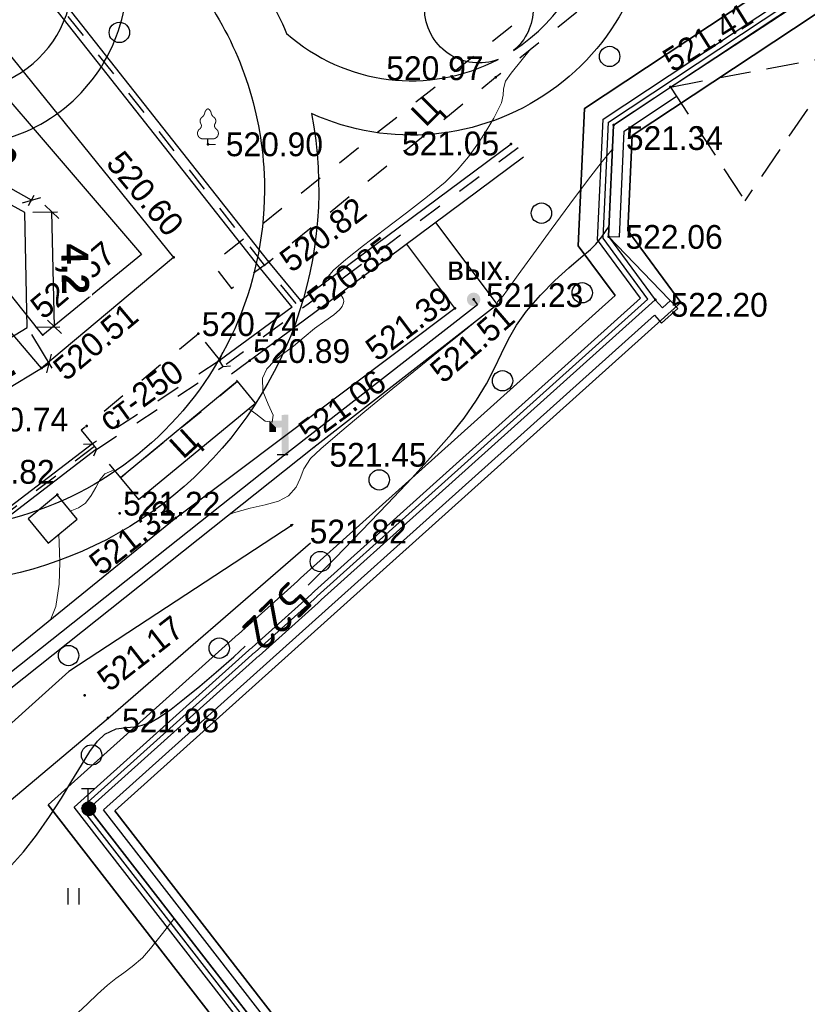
# Model space of a CAD drawing. Header units: millimetres. Extents: x 767170 to 66149698, y -983507 to 2493658.
# Tile 207 of 226: x 2871692 to 2900693, y -657032 to -620788. Entities that reach past the tile are written whole.
import ezdxf

# ---------------------------------------------------------------- set-up
doc = ezdxf.new("R2010")
doc.units = ezdxf.units.MM
for name, pattern in [('Д_ТРОТ_ТРУБА', [3, 1.5, -1.5]), ('ДОРОГИ_СТРОЯЩ', [9, 8, -1]), ('НАВЕС_ОПОРЫ', [3, 2, -1])]:
    doc.linetypes.add(name, pattern=pattern)
for name, color, linetype in [('(004) Точки рельефа', 7, 'Continuous'), ('(004a) Точки рельефа (отк.)', 7, 'Continuous'), ('(007) Здания', 7, 'Continuous'), ('(014) Водопровод', 5, 'ИК_Водопровод -------в--------'), ('(016) Кабель', 1, 'Continuous'), ('(022) Возд. Линии', 7, 'Continuous'), ('(025) Дорога', 7, 'Continuous'), ('(027) Гидрография', 7, 'Continuous'), ('(028) Гидротехн.', 7, 'Continuous'), ('(031) Горизонтали', 42, 'Continuous'), ('(035) Откосы', 7, 'Continuous'), ('(036) Растительность', 7, 'Continuous'), ('(038) Деревья', 7, 'Continuous'), ('(040) Ограда', 7, 'Continuous'), ('C-TOPO-MAJR', 9, 'Continuous'), ('GLUXOY OG', 7, 'Continuous'), ('YQ_DIM', 3, 'Continuous')]:
    doc.layers.add(name, color=color, linetype=linetype)
doc.layers.add('(032) Горизонтали утолщенные', color=32, linetype='Continuous', lineweight=30)
doc.styles.add('BM-431', font='txt')
doc.styles.add('D-431', font='txt')
doc.styles.add('FAYZXON', font='GOTHICB.TTF')
doc.styles.add('S', font='txtwr', dxfattribs={"oblique": 15})
doc.styles.get("Standard").update_dxf_attribs({"font": 'isocpeui.ttf'})
doc.styles.add('СПДС', font='isocpeur.ttf')
doc.linetypes.add('GAZ_VOZDUSH', pattern='A,1,-2,["~",Standard,S=3,R=0,X=-1.5,Y=-1.5],-1,10', length=14)
doc.linetypes.add('ИК_Водопровод -------в--------', pattern='A,9,-0.6,["В",Standard,S=1.2,R=0,X=0,Y=-0.6],-1.2', length=10.8)
doc.linetypes.add('ИК_Э_КАБ_ВН', pattern='A,8,-2,["<<",Standard,S=1,R=0,X=0,Y=-0.5],8,[">>",Standard,S=1,R=0,X=-1,Y=-0.5],-2', length=20)
doc.linetypes.add('ОГРАДА_БЕТ', pattern='A,4,["|",Standard,S=0.8,R=0,X=0,Y=-0.8],4', length=8)
doc.linetypes.add('ОГРАДА_ГЛИН', pattern='A,4,["|",Standard,S=0.8,R=0,X=0,Y=-0.8],0.5,["|",Standard,S=0.8,R=0,X=0,Y=-0.8],3.5', length=8)
doc.linetypes.add('ОГРАДА_ИЗГОР', pattern='A,2.5,["|",Standard,S=0.8,R=30,X=0,Y=-0.8],2.5', length=5)
doc.linetypes.add('ОТКОСЫ_НЕУКР', pattern='A,0.5,["|",Standard,S=1.2,R=0,X=0,Y=-1.2],1,["|",Standard,S=0.5,R=0,X=0,Y=-0.5],0.5', length=2)
doc.linetypes.add('ОТКОСЫ_НЕУКР1', pattern='A,0.5,["|",Standard,S=-1.2,R=0,X=0,Y=1.2],1,["|",Standard,S=-0.5,R=0,X=0,Y=0.5],0.5', length=2)
doc.linetypes.add('ПОДПОРНАЯ СТЕНКА', pattern='A,2,["V",Standard,S=1.2,R=0,X=0,Y=-1.2],0.2,["V",Standard,S=0.8,R=0,X=0,Y=-0.8],0.25,["V",Standard,S=0.3,R=0,X=0,Y=-0.3],0.25', length=2.7)
doc.dimstyles.new('MAGENTA genplan dimension', dxfattribs={"dimtxt": 1000, "dimasz": 500, "dimexe": 200, "dimexo": 300, "dimgap": 100, "dimtad": 1, "dimdec": 1, "dimlfac": 0.001, "dimzin": 1, "dimtxsty": 'FAYZXON', "dimblk": 'OBLIQUE', "dimcen": 0, "dimclrd": 142, "dimclre": 142, "dimclrt": 6, "dimadec": 0, "dimazin": 0, "dimtfac": 1, "dimtdec": 1, "dimtmove": 0, "dimatfit": 3, "dimldrblk": 'OBLIQUE', "dimfxl": 1, "dimlwd": 30, "dimlwe": 30, "dimarcsym": 0})

# ---------------------------------------------------------------- blocks, each defined once
blk = doc.blocks.new('d')
at = {"layer": '(038) Деревья'}
blk.add_ellipse((0, 0), major_axis=(0.265, 0.265), ratio=1, start_param=5.497787, end_param=11.780972, dxfattribs=at)
blk = doc.blocks.new('I04010')
for p, q in [((-0.412273, 0.007146), (-0.412273, 1.207146)), ((0.387727, 1.207146), (0.387727, 0.007146))]:
    blk.add_line(p, q)
blk = doc.blocks.new('karagach-flat-59')
at = {"layer": '(038) Деревья', "const_width": 0.0375}
for points in [[(-0.208, 1.009, 0.181567), (-0.117, 1.159, 0.303004)], [(0, 1.312, 0.246034), (-0.117, 1.159, 0.489079)], [(0, 1.312, -0.246034), (0.117, 1.159, -0.489079)], [(0.208, 1.009, -0.181567), (0.117, 1.159, -0.303004)], [(-0.315, 0.559, 0.383603), (-0.255, 0.753, 0.352912)], [(-0.208, 1.009, 0.430853), (-0.255, 0.753, 0.548276)], [(0.208, 1.009, -0.430853), (0.255, 0.753, -0.548276)], [(0.315, 0.559, -0.383603), (0.255, 0.753, -0.352912)], [(-0.315, 0.559, 0.626949), (-0.218, 0.206, 0.702465)], [(0.315, 0.559, -0.626949), (0.218, 0.206, -0.702465)]]:
    blk.add_lwpolyline(points, format="xyb", dxfattribs=at)
for points in [[(0, 0.206), (-0.218, 0.206)], [(0, 0), (0, 0.206)], [(0, 0.206), (0.218, 0.206)], [(0, 0), (0.281, 0)]]:
    blk.add_lwpolyline(points, dxfattribs=at)
at = {"layer": '(038) Деревья'}
blk.add_lwpolyline([(0, 0), (0, 0.206)], dxfattribs=at)
blk = doc.blocks.new('d-flat-46')
at = {"layer": '(038) Деревья'}
blk.add_ellipse((0, 0), major_axis=(0.265, 0.265), ratio=1, start_param=5.497787, end_param=11.780972, dxfattribs=at)
blk = doc.blocks.new('I03040-flat-4')
at = {"layer": '(028) Гидротехн.'}
blk.add_line((0, 0), (-0.4, -0.003), dxfattribs=at)
for points in [[(0.025, -0.005), (-0.225, -0.007), (0.012, 1.475), (-0.238, 1.473)], [(-0.211, 1.258), (-0.209, 1.008), (-0.691, 1.254), (-0.439, 1.006)], [(-0.691, 1.254), (-0.439, 1.006), (-0.687, 0.839), (-0.437, 0.841)]]:
    blk.add_trace(points, dxfattribs=at)
at = {"color": 4, "style": 'S', "oblique": 15}
blk.add_attdef('Z', (-0.982, -0.064), '', height=1, rotation=0.4984, dxfattribs=at)
blk = doc.blocks.new('*U213')
at = {"color": 7}
for p, q in [((32256.936, 79660.031), (32257.371, 79660.031)), ((32256.941, 79660.041), (32257.366, 79660.041)), ((32256.941, 79660.036), (32257.371, 79660.036)), ((32256.946, 79660.046), (32257.361, 79660.046)), ((32256.951, 79660.056), (32257.356, 79660.056)), ((32256.951, 79660.051), (32257.361, 79660.051)), ((32256.956, 79660.061), (32257.351, 79660.061)), ((32256.961, 79660.066), (32257.346, 79660.066)), ((32256.966, 79660.071), (32257.341, 79660.071)), ((32256.971, 79660.076), (32257.341, 79660.076)), ((32256.976, 79660.081), (32257.336, 79660.081)), ((32256.981, 79660.086), (32257.331, 79660.086)), ((32256.986, 79660.091), (32257.326, 79660.091)), ((32256.991, 79660.096), (32257.316, 79660.096)), ((32256.996, 79660.101), (32257.311, 79660.101)), ((32257.001, 79660.106), (32257.306, 79660.106)), ((32257.011, 79660.111), (32257.301, 79660.111)), ((32257.016, 79660.116), (32257.291, 79660.116)), ((32257.026, 79660.121), (32257.286, 79660.121)), ((32257.031, 79660.126), (32257.276, 79660.126)), ((32257.041, 79660.131), (32257.266, 79660.131)), ((32257.051, 79660.136), (32257.256, 79660.136)), ((32257.066, 79660.141), (32257.246, 79660.141)), ((32257.081, 79660.146), (32257.231, 79660.146)), ((32257.096, 79660.151), (32257.211, 79660.151)), ((32257.126, 79660.156), (32257.181, 79660.156)), ((32256.906, 79659.951), (32257.401, 79659.951)), ((32256.906, 79659.946), (32257.401, 79659.946)), ((32256.906, 79659.941), (32257.401, 79659.941)), ((32256.906, 79659.936), (32257.401, 79659.936)), ((32256.906, 79659.931), (32257.401, 79659.931)), ((32256.906, 79659.926), (32257.401, 79659.926)), ((32256.906, 79659.921), (32257.406, 79659.921)), ((32256.906, 79659.916), (32257.406, 79659.916)), ((32256.906, 79659.911), (32257.406, 79659.911)), ((32256.906, 79659.906), (32257.406, 79659.906)), ((32256.906, 79659.901), (32257.406, 79659.901)), ((32256.906, 79659.896), (32257.406, 79659.896)), ((32256.906, 79659.891), (32257.401, 79659.891)), ((32256.906, 79659.886), (32257.401, 79659.886)), ((32256.906, 79659.881), (32257.401, 79659.881)), ((32256.906, 79659.876), (32257.401, 79659.876)), ((32256.906, 79659.871), (32257.401, 79659.871)), ((32256.906, 79659.866), (32257.401, 79659.866)), ((32256.906, 79659.861), (32257.401, 79659.861)), ((32256.911, 79659.971), (32257.396, 79659.971)), ((32256.911, 79659.966), (32257.396, 79659.966)), ((32256.911, 79659.961), (32257.396, 79659.961)), ((32256.911, 79659.956), (32257.401, 79659.956)), ((32256.911, 79659.856), (32257.401, 79659.856)), ((32256.911, 79659.851), (32257.396, 79659.851)), ((32256.911, 79659.846), (32257.396, 79659.846)), ((32256.911, 79659.841), (32257.396, 79659.841)), ((32256.916, 79659.991), (32257.391, 79659.991)), ((32256.916, 79659.986), (32257.391, 79659.986)), ((32256.916, 79659.981), (32257.391, 79659.981)), ((32256.916, 79659.976), (32257.396, 79659.976)), ((32256.916, 79659.836), (32257.396, 79659.836)), ((32256.916, 79659.831), (32257.391, 79659.831)), ((32256.916, 79659.826), (32257.391, 79659.826)), ((32256.921, 79660.001), (32257.386, 79660.001)), ((32256.921, 79659.996), (32257.386, 79659.996)), ((32256.921, 79659.821), (32257.391, 79659.821)), ((32256.921, 79659.816), (32257.386, 79659.816)), ((32256.921, 79659.811), (32257.386, 79659.811)), ((32256.926, 79660.011), (32257.381, 79660.011)), ((32256.926, 79660.006), (32257.386, 79660.006)), ((32256.926, 79659.806), (32257.381, 79659.806)), ((32256.926, 79659.801), (32257.381, 79659.801)), ((32256.931, 79660.021), (32257.376, 79660.021)), ((32256.931, 79660.016), (32257.381, 79660.016)), ((32256.931, 79659.796), (32257.376, 79659.796)), ((32256.931, 79659.791), (32257.376, 79659.791)), ((32256.936, 79660.026), (32257.376, 79660.026)), ((32256.936, 79659.786), (32257.371, 79659.786)), ((32256.936, 79659.781), (32257.371, 79659.781)), ((32256.941, 79659.776), (32257.366, 79659.776)), ((32256.946, 79659.771), (32257.361, 79659.771)), ((32256.946, 79659.766), (32257.361, 79659.766)), ((32256.951, 79659.761), (32257.356, 79659.761)), ((32256.956, 79659.756), (32257.351, 79659.756)), ((32256.961, 79659.751), (32257.351, 79659.751)), ((32256.961, 79659.746), (32257.346, 79659.746)), ((32256.966, 79659.741), (32257.341, 79659.741)), ((32256.971, 79659.736), (32257.336, 79659.736)), ((32256.976, 79659.731), (32257.331, 79659.731)), ((32256.981, 79659.726), (32257.326, 79659.726)), ((32256.986, 79659.721), (32257.321, 79659.721)), ((32256.991, 79659.716), (32257.316, 79659.716)), ((32257.001, 79659.711), (32257.311, 79659.711)), ((32257.006, 79659.706), (32257.301, 79659.706)), ((32257.011, 79659.701), (32257.296, 79659.701)), ((32257.021, 79659.696), (32257.286, 79659.696)), ((32257.031, 79659.691), (32257.281, 79659.691)), ((32257.036, 79659.686), (32257.271, 79659.686)), ((32257.046, 79659.681), (32257.261, 79659.681)), ((32257.061, 79659.676), (32257.246, 79659.676)), ((32257.071, 79659.671), (32257.236, 79659.671)), ((32257.091, 79659.666), (32257.216, 79659.666)), ((32257.111, 79659.661), (32257.196, 79659.661))]:
    blk.add_line(p, q, dxfattribs=at)
blk = doc.blocks.new('I01070-flat-1-flat-1')
at = {"color": 7}
blk.add_circle((0.025, 0.015), 0.25, dxfattribs=at)
blk.add_blockref('*U213', (-32257.131, -79659.891), dxfattribs=at)
blk = doc.blocks.new('I0195-flat-1-flat-1')
at = {"layer": '(016) Кабель', "color": 7, "linetype": 'ИК_Э_КАБ_ВН'}
for p, q in [((-0.275, 0.74), (0.225, 0.74)), ((-0.025, 0.24), (-0.025, 0.74))]:
    blk.add_line(p, q, dxfattribs=at)
at = {"layer": '(022) Возд. Линии'}
blk.add_blockref('I01070-flat-1-flat-1', (-0.025, -0.01), dxfattribs=at)
blk = doc.blocks.new('361-flat-1-flat-1')
at = {"layer": '(016) Кабель', "color": 7}
blk.add_point((0, 0), dxfattribs=at)
at = {"layer": '(022) Возд. Линии'}
blk.add_blockref('I0195-flat-1-flat-1', (0, -0.005), dxfattribs=at)
blk = doc.blocks.new('*U217')
at = {"layer": '(022) Возд. Линии'}
blk.add_blockref('361-flat-1-flat-1', (32257.156, 79659.906), dxfattribs=at)
blk = doc.blocks.new('A$C05d28b1e')
at = {"layer": '(014) Водопровод', "linetype": 'ByBlock'}
h = blk.add_hatch(color=0, dxfattribs=at)
edge = h.paths.add_edge_path()
edge.add_arc((-44342, -33518), 250, 0, 360)
at = {"layer": '(004) Точки рельефа', "color": 7, "linetype": 'ByBlock', "lineweight": -2}
for p in [(-43532, -25342), (-37093, -25701), (-39186, -27103), (-54124, -27813), (-42961, -27804), (-39374, -31204), (-55391, -31972), (-51880, -32135), (-50702, -33563), (-44342, -33518), (-37656, -33532), (-45031, -33845), (-43467, -33713), (-60247, -36045), (-58592, -38175), (-59674, -40710), (-55308, -41565), (-51054, -41838), (-58665, -48096), (-57800, -48932)]:
    blk.add_point(p, dxfattribs=at)
at = {"layer": '(004) Точки рельефа'}
for p in [(-60208, -34835), (-51302, -39257)]:
    blk.add_point(p, dxfattribs=at)
at = {"layer": '(004a) Точки рельефа (отк.)', "color": 7, "linetype": 'ByBlock', "lineweight": -2}
for p in [(-54476, -34786), (-52591, -35778), (-57371, -41395)]:
    blk.add_point(p, dxfattribs=at)
at = {"layer": '(007) Здания', "ltscale": 600}
blk.add_line((-37093, -25701), (-26973, -19086), dxfattribs=at)
at = {"layer": '(007) Здания', "linetype": 'НАВЕС_ОПОРЫ', "ltscale": 600}
for points in [[(-26973, -19086), (-34357, -29886)], [(-37093, -25701), (-24237, -23271)], [(-37093, -25701), (-34357, -29886)]]:
    blk.add_lwpolyline(points, dxfattribs=at)
at = {"layer": '(022) Возд. Линии'}
blk.add_point((-50228, -38972), dxfattribs=at)
at = {"layer": '(025) Дорога', "linetype": 'Д_ТРОТ_ТРУБА', "ltscale": 600, "flags": 128}
blk.add_lwpolyline([(-10649, -610), (-31459, -14302), (-41295, -22160), (-53952, -32202), (-53258, -33117), (-51880, -32135), (-43532, -25342), (-30870, -15143), (-10168, -1527), (-6970, 523)], dxfattribs=at)
blk.add_lwpolyline([(-54476, -34786), (-58789, -38337), (-57349, -40086), (-53036, -36535)], close=True, dxfattribs=at)
at = {"layer": '(028) Гидротехн.', "ltscale": 600}
for points in [[(-51024, -33801), (-52191, -32386), (-93249, 19625)], [(-50702, -33563), (-51880, -32135), (-92935, 19873)], [(-42961, -27804), (-50702, -33563)], [(-42502, -28285), (-50242, -34043), (-53255, -36269)], [(-51024, -33801), (-53710, -35782)], [(-58222, -39033), (-61998, -41911), (-72996, -51478)], [(-58377, -38837), (-61838, -41474)]]:
    blk.add_lwpolyline(points, dxfattribs=at)
at = {"layer": '(028) Гидротехн.', "color": 3, "linetype": 'Д_ТРОТ_ТРУБА', "ltscale": 600, "flags": 128}
for points in [[(-50870, -33674), (-52036, -32261), (-93092, 19749)], [(-58296, -38932), (-62076, -41813), (-73078, -51383)]]:
    blk.add_lwpolyline(points, dxfattribs=at)
at = {"layer": '(028) Гидротехн.', "color": 3, "linetype": 'Д_ТРОТ_ТРУБА', "ltscale": 600, "elevation": 147, "flags": 128}
blk.add_lwpolyline([(-42696, -27936), (-50436, -33695), (-53449, -35920)], dxfattribs=at)
at = {"layer": '(028) Гидротехн.', "linetype": 'Д_ТРОТ_ТРУБА', "ltscale": 600}
for points in [[(-53592, -35480), (-53710, -35782), (-53573, -35991), (-53290, -35967)], [(-53710, -35782), (-58377, -38837)], [(-58250, -39052), (-53573, -35991)], [(-58700, -38854), (-58377, -38837), (-58222, -39033), (-58334, -39294)]]:
    blk.add_lwpolyline(points, dxfattribs=at)
at = {"layer": '(031) Горизонтали', "color": 42, "linetype": 'Continuous', "lineweight": 0, "ltscale": 600}
for points in [[(-49663, -32790), (-49693, -32681), (-49506, -32446), (-49046, -32050), (-48391, -31536), (-47620, -30949), (-46811, -30334), (-46043, -29736), (-45394, -29198), (-44943, -28766), (-44529, -28267), (-44163, -27762), (-43851, -27280), (-43602, -26853), (-43420, -26509), (-43314, -26280), (-43249, -26001), (-43237, -25763), (-43162, -25492), (-42958, -25194), (-42559, -24688), (-42245, -24305)], [(-43485, -33689), (-43476, -33661), (-43458, -33609), (-43383, -33529), (-43258, -33391), (-43093, -33164), (-42698, -32616), (-42139, -31844), (-41484, -30943), (-40798, -30011), (-40149, -29144), (-39603, -28439), (-39227, -27993)], [(-52620, -37543), (-52364, -37734), (-52011, -38006), (-51754, -38036), (-51724, -37783), (-51906, -37379), (-52103, -36899), (-52121, -36413), (-51951, -36076), (-51682, -35787), (-51344, -35516), (-50968, -35235), (-50584, -34915), (-50196, -34595), (-49816, -34323), (-49485, -34084), (-49282, -33906), (-49179, -33775), (-49139, -33686), (-49128, -33641), (-49125, -33586), (-49147, -33482), (-49236, -33338), (-49261, -33313)], [(-53336, -41440), (-53187, -41373), (-52574, -41199), (-52012, -41078), (-51531, -40950), (-51158, -40753), (-50877, -40437), (-50728, -40109), (-50591, -39760), (-50346, -39380), (-49973, -39026), (-49268, -38420), (-48343, -37651), (-47311, -36804), (-46284, -35969), (-45374, -35232), (-44693, -34680), (-44354, -34403)], [(-59181, -41309), (-59139, -41290), (-58891, -41195), (-58636, -41019), (-58420, -40742), (-58256, -40438), (-58102, -40156), (-57921, -39945), (-57662, -39824), (-57575, -39811)], [(-59927, -45309), (-59728, -44818), (-59596, -43999), (-59575, -43194), (-59605, -42474), (-59614, -42166)], [(-58903, -59768), (-58564, -59448), (-58186, -59089), (-57825, -58757), (-57517, -58516), (-57225, -58307), (-56911, -58072), (-56537, -57751), (-56234, -57414), (-55796, -56862), (-55368, -56312)]]:
    blk.add_lwpolyline(points, dxfattribs=at)
at = {"layer": '(032) Горизонтали утолщенные', "color": 32, "linetype": 'Continuous', "lineweight": 30, "ltscale": 600}
blk.add_lwpolyline([(-50429, -44038), (-50360, -43969), (-49430, -43029), (-48467, -42041), (-47515, -41049), (-46617, -40094), (-45817, -39221), (-45160, -38473), (-44689, -37892), (-44231, -37232), (-43872, -36622), (-43579, -36052), (-43318, -35510), (-43055, -34986), (-42757, -34470), (-42390, -33950), (-41883, -33360), (-41353, -32826), (-40841, -32360), (-40391, -31973), (-40042, -31679), (-39839, -31489), (-39624, -31218), (-39458, -30983), (-39358, -30845)], dxfattribs=at)
at = {"layer": '(035) Откосы', "linetype": 'ОТКОСЫ_НЕУКР', "ltscale": 600}
blk.add_lwpolyline([(-79529, -13386), (-74046, -8905), (-55391, -31972), (-60247, -36045), (-79529, -13386)], dxfattribs=at)
at = {"layer": '(035) Откосы', "linetype": 'ОТКОСЫ_НЕУКР1', "ltscale": 600}
for points in [[(-77384, -13280), (-74180, -11342), (-56566, -31863), (-60208, -34835), (-77384, -13280)], [(-43467, -33713), (-45734, -30689)]]:
    blk.add_lwpolyline(points, dxfattribs=at)
at = {"layer": '(035) Откосы', "linetype": 'ПОДПОРНАЯ СТЕНКА', "ltscale": 600}
blk.add_lwpolyline([(-56686, -40891), (-52373, -37340), (-53036, -36535), (-57349, -40086)], close=True, dxfattribs=at)
at = {"layer": '(035) Откосы', "linetype": 'ОТКОСЫ_НЕУКР1', "ltscale": 600}
blk.add_lwpolyline([(-59674, -40710), (-60744, -41591), (-60005, -42488), (-58935, -41607)], close=True, dxfattribs=at)
at = {"layer": '(040) Ограда', "linetype": 'ОГРАДА_БЕТ', "ltscale": 600, "flags": 128}
blk.add_lwpolyline([(-39374, -31204), (-39186, -27103), (-37093, -25701)], dxfattribs=at)
at = {"layer": '(040) Ограда', "ltscale": 600, "flags": 128}
for points in [[(-38974, -31222), (-38796, -27323), (-36870, -26033)], [(-39374, -31204), (-38974, -31222)]]:
    blk.add_lwpolyline(points, dxfattribs=at)
at = {"layer": '(040) Ограда', "linetype": 'ОГРАДА_ИЗГОР', "ltscale": 600, "flags": 128}
blk.add_lwpolyline([(-36824, -33860), (-39374, -31204)], dxfattribs=at)
at = {"layer": '(016) Кабель', "color": 0, "xscale": 1000, "yscale": 1000, "zscale": 1000}
blk.add_blockref('*U217', (-32315665, -79712169), dxfattribs=at)
at = {"layer": '(022) Возд. Линии', "xscale": 1000, "yscale": 1000, "zscale": 1000}
for name, p in [('d-flat-46', (-57385, -23692)), ('karagach-flat-59', (-54124, -27813)), ('I03040-flat-4', (-51177, -39242))]:
    blk.add_blockref(name, p, dxfattribs=at)
at = {"layer": '(036) Растительность', "linetype": 'Continuous', "xscale": 500, "yscale": 500, "zscale": 500}
blk.add_blockref('I04010', (-59067, -55793), dxfattribs=at)
at = {"layer": '(038) Деревья', "linetype": 'Continuous', "xscale": 1000, "yscale": 1000, "zscale": 1000}
for p in [(-39334, -24577), (-41845, -30345), (-40343, -33277), (-43278, -36516), (-47817, -40163), (-49985, -43171), (-53709, -46357), (-59256, -46628), (-58409, -50290)]:
    blk.add_blockref('d', p, dxfattribs=at)
at = {"layer": '(004) Точки рельефа', "linetype": 'ByBlock', "char_height": 875, "attachment_point": 4, "style": 'D-431'}
for s, insert, rotation in [('521.41', (-37244, -24821), 31.9774), ('520.60', (-57583, -28250), 309.8362), ('520.82', (-51310, -32220), 37.1442), ('520.85', (-50300, -33667), 37.1864), ('520.57', (-60464, -33960), 40.0487), ('521.39', (-48151, -35489), 37.1039), ('520.51', (-59630, -36227), 39.9562), ('521.51', (-45747, -36321), 40.7664), ('521.06', (-50620, -38519), 36.3306), ('521.33', (-58318, -43376), 38.2141), ('521.17', (-58023, -47652), 37.9318)]:
    blk.add_mtext(s, dxfattribs=dict(at, insert=insert, rotation=rotation))
for s, insert in [('520.97', (-47557, -25015)), ('521.34', (-38736, -27587)), ('520.90', (-53467, -27817)), ('521.05', (-46980, -27787)), ('522.06', (-38750, -31225)), ('521.23', (-43882, -33369)), ('522.20', (-37089, -33725)), ('520.74', (-62850, -37950)), ('521.45', (-49651, -39246)), ('520.82', (-63349, -39872)), ('521.82', (-50379, -42071)), ('521.98', (-57288, -49023))]:
    blk.add_mtext(s, dxfattribs=dict(at, insert=insert))
at = {"layer": '(004a) Точки рельефа (отк.)', "linetype": 'ByBlock', "char_height": 875, "attachment_point": 4, "style": 'D-431'}
for s, insert in [('520.74', (-54351, -34436)), ('520.89', (-52466, -35428)), ('521.22', (-57246, -41045))]:
    blk.add_mtext(s, dxfattribs=dict(at, insert=insert))
at = {"layer": '(014) Водопровод', "color": 0, "linetype": 'Continuous', "style": 'BM-431'}
blk.add_text('вых.', height=875, dxfattribs=at).set_placement((-45318, -32800))
at = {"layer": '(025) Дорога', "linetype": 'ДОРОГИ_СТРОЯЩ', "style": 'BM-431'}
for rotation, p in [(44.9903, (-46104, -27204)), (42.4612, (-55038, -39428))]:
    blk.add_text('Ц', height=875, rotation=rotation, dxfattribs=at).set_placement(p)
at = {"layer": '(027) Гидрография', "color": 0, "style": 'D-431'}
blk.add_text('ст-250', height=875, rotation=35.9933, dxfattribs=at).set_placement((-57738, -38419))
at = {"layer": 'C-TOPO-MAJR', "color": 32, "linetype": 'Continuous', "lineweight": 30, "insert": (-51579, -45174), "char_height": 1250, "width": 2398.75, "attachment_point": 5, "rotation": 224.2916, "style": 'СПДС', "bg_fill": 3, "box_fill_scale": 1.254, "bg_fill_color": 256, "bg_fill_true_color": 13158600, "bg_fill_transparency": 0}
blk.add_mtext('522', dxfattribs=at)
at = {"layer": '(014) Водопровод', "linetype": 'GAZ_VOZDUSH', "ltscale": 600, "flags": 128}
blk.add_lwpolyline([(-44342, -33518), (-44199, -33721), (-51302, -39257), (-66135, -51011), (-83417, -65659), (-90348, -74918)], dxfattribs=at)
at = {"layer": '(032) Горизонтали утолщенные', "color": 32, "linetype": 'Continuous', "lineweight": 30, "ltscale": 600}
blk.add_lwpolyline([(-61463, -54465), (-60920, -53850), (-60435, -53244), (-59952, -52557), (-59520, -51881), (-59133, -51240), (-58785, -50658), (-58472, -50162), (-58187, -49775), (-57926, -49522), (-57509, -49328), (-57116, -49280), (-56708, -49246), (-56244, -49095), (-55908, -48897), (-55484, -48600), (-54986, -48216), (-54426, -47759), (-53819, -47240), (-53176, -46672), (-52752, -46286)], dxfattribs=at)
at = {"layer": '(035) Откосы', "linetype": 'ОТКОСЫ_НЕУКР', "ltscale": 600}
blk.add_lwpolyline([(-43467, -33713), (-50228, -38972), (-65716, -51272), (-69386, -54487), (-82461, -65521), (-92351, -78829), (-94563, -77018), (-83792, -65233), (-70933, -54336), (-66615, -50729), (-55308, -41565), (-45031, -33845), (-46804, -31485)], dxfattribs=at)
at = {"layer": '(035) Откосы', "linetype": 'ОТКОСЫ_НЕУКР1', "ltscale": 600}
for points in [[(-50986, -41802), (-59240, -47211), (-69359, -56302), (-77751, -66219), (-85575, -75948), (-91245, -81100), (-97320, -87907)], [(-96304, -89290), (-90266, -82549), (-83981, -77658), (-77327, -68971), (-66727, -56448), (-57800, -48932), (-50342, -42474)]]:
    blk.add_lwpolyline(points, dxfattribs=at)
at = {"layer": '(040) Ограда', "linetype": 'ОГРАДА_БЕТ', "ltscale": 600, "flags": 128}
blk.add_lwpolyline([(-33190, -84908), (-58509, -52263), (-37656, -33532), (-37389, -33830), (-37091, -33562)], dxfattribs=at)
at = {"layer": '(040) Ограда', "ltscale": 600, "flags": 128}
blk.add_lwpolyline([(-32874, -84663), (-57965, -52312), (-37686, -34097), (-37419, -34394), (-36824, -33860)], dxfattribs=at)
blk = doc.blocks.new('_Oblique')
at = {"color": 0, "linetype": 'ByBlock', "lineweight": -2}
blk.add_line((-0.5, -0.5), (0.5, 0.5), dxfattribs=at)
blk = doc.blocks.new('*D1610')
at = {"layer": 'YQ_DIM', "color": 142, "lineweight": 30, "transparency": 16777216}
for p, q in [((2878953, -606218), (2816202, -639969)), ((2879369, -606991), (2878858, -606042)), ((2816618, -640742), (2816107, -639793))]:
    blk.add_line(p, q, dxfattribs=at)
at = {"layer": 'YQ_DIM', "color": 142, "lineweight": 30, "transparency": 16777216, "xscale": 500, "yscale": 500, "zscale": 500}
for p, rotation in [((2878953, -606218), 28.27377046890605), ((2816202, -639969), 208.273770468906)]:
    blk.add_blockref('_Oblique', p, dxfattribs=dict(at, rotation=rotation))
at = {"layer": 'YQ_DIM', "color": 6, "transparency": 16777216, "insert": (2847248, -622481), "char_height": 1000, "attachment_point": 5, "rotation": 28.2738, "style": 'FAYZXON'}
blk.add_mtext('71,3', dxfattribs=at)
blk = doc.blocks.new('*D1898')
at = {"color": 142, "lineweight": 30, "transparency": 16777216}
for p, q in [((2872129, -632373), (2872882, -633613)), ((2869162, -635639), (2872778, -633442)), ((2868512, -634571), (2869265, -635810))]:
    blk.add_line(p, q, dxfattribs=at)
at = {"color": 142, "lineweight": 30, "transparency": 16777216, "xscale": 500, "yscale": 500, "zscale": 500}
for p, rotation in [((2872778, -633442), 31.28656990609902), ((2869162, -635639), 211.286569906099)]:
    blk.add_blockref('_Oblique', p, dxfattribs=dict(at, rotation=rotation))
at = {"color": 6, "transparency": 16777216, "insert": (2870609, -633946), "char_height": 1000, "attachment_point": 5, "rotation": 31.2866, "style": 'FAYZXON', "bg_fill": 3, "box_fill_scale": 1.1, "bg_fill_color": 256, "bg_fill_true_color": 13158600, "bg_fill_transparency": 0}
blk.add_mtext('4,2', dxfattribs=at)
blk = doc.blocks.new('*D1899')
at = {"color": 142, "lineweight": 30, "transparency": 16777216}
for p, q in [((2872178, -627879), (2873079, -627859)), ((2872974, -632094), (2872879, -627864)), ((2872273, -632110), (2873174, -632090))]:
    blk.add_line(p, q, dxfattribs=at)
at = {"color": 142, "lineweight": 30, "transparency": 16777216, "xscale": 500, "yscale": 500, "zscale": 500}
for p, rotation in [((2872879, -627864), 91.28656990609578), ((2872974, -632094), 271.2865699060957)]:
    blk.add_blockref('_Oblique', p, dxfattribs=dict(at, rotation=rotation))
at = {"color": 6, "transparency": 16777216, "insert": (2873621, -629963), "char_height": 1000, "attachment_point": 5, "rotation": 271.2866, "style": 'FAYZXON', "bg_fill": 3, "box_fill_scale": 1.1, "bg_fill_color": 256, "bg_fill_true_color": 13158600, "bg_fill_transparency": 0}
blk.add_mtext('4,2', dxfattribs=at)
blk = doc.blocks.new('*D1900')
at = {"color": 142, "lineweight": 30, "transparency": 16777216}
for p, q in [((2868311, -625590), (2868514, -625218)), ((2872130, -627427), (2868418, -625394)), ((2872022, -627623), (2872226, -627251))]:
    blk.add_line(p, q, dxfattribs=at)
at = {"color": 142, "lineweight": 30, "transparency": 16777216, "xscale": 500, "yscale": 500, "zscale": 500}
for p, rotation in [((2868418, -625394), 151.2865699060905), ((2872130, -627427), 331.2865699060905)]:
    blk.add_blockref('_Oblique', p, dxfattribs=dict(at, rotation=rotation))
at = {"color": 6, "transparency": 16777216, "insert": (2870608, -625800), "char_height": 1000, "attachment_point": 5, "rotation": 331.2866, "style": 'FAYZXON', "bg_fill": 3, "box_fill_scale": 1.1, "bg_fill_color": 256, "bg_fill_true_color": 13158600, "bg_fill_transparency": 0}
blk.add_mtext('4,2', dxfattribs=at)

msp = doc.modelspace()

# ---------------------------------------------------------------- block references
at = {"color": 5, "lineweight": 50}
msp.add_blockref('A$C05d28b1e', (2932748.06, -597565.05), dxfattribs=at)

# ---------------------------------------------------------------- next in the draw order: linework, layer by layer
for points in [[(2849025.24, -738923.43), (2846633.24, -741009.51), (2808064.75, -688015.26), (2731424.38, -571517.97), (2862404, -491940.66), (2925501.59, -604375.82), (2894245.04, -625055.52), (2894084.7, -628553.13), (2896032.82, -631192.96), (2875191.31, -649913.64), (2906180.05, -689868.9), (2858306.41, -730978.06), (2859153.09, -731963.84), (2854323.65, -736111.82)], [(2906180.05, -689868.9), (2875191.31, -649913.64), (2896032.82, -631192.96), (2894084.7, -628553.13), (2894245.04, -625055.52), (2925501.59, -604375.82), (2862404, -491940.66), (2731424.38, -571517.97), (2808064.75, -688015.26)], [(2808640.46, -687616.72), (2732407.98, -571739.45), (2862148.18, -492915.16), (2924572.74, -604151.02), (2893562.06, -624668.05), (2893374.06, -628769.05), (2895092.06, -631097.05), (2874239.06, -649828.05), (2905218.78, -689771.68)], [(2904671.28, -689718.44), (2873694.92, -649779.14), (2894554.49, -631042.24), (2892967.99, -628892.43), (2893171.79, -624446.63), (2924041.97, -604022.56), (2862002, -493472.01), (2732970.04, -571866.01), (2808969.43, -687388.99)], [(2903709.99, -689621.19), (2872742.68, -649693.55), (2893613.74, -630946.33), (2892257.35, -629108.35), (2892488.82, -624059.16), (2923113.12, -603797.76), (2869777.97, -508758.53)]]:
    msp.add_lwpolyline(points)
msp.add_lwpolyline([(2809545.14, -686990.45), (2754229.9, -602908.45, -0.03415901), (2753679.22, -602127.79), (2753229.88, -601388.36), (2733953.64, -572087.48), (2861746.18, -494446.5), (2866840.86, -503524.83), (2864029.81, -505186.6), (2867083.12, -510351.6), (2869777.97, -508758.53), (2923113.12, -603797.76), (2892488.82, -624059.16), (2892257.35, -629108.35), (2893613.74, -630946.33), (2872742.68, -649693.55), (2903709.99, -689621.19)], format="xyb")
at = {"lineweight": 30}
for points in [[(2904514.89, -601756.12), (2904065.99, -602090.21, 0.41637355), (2895598.03, -599555.56, -0.56397378), (2898527.32, -601326.55, -1), (2894527.32, -601326.55, -0.27728498), (2895588.12, -599560.79, 0.44903213), (2893352.12, -608706.95), (2896314.32, -610329.61), (2896409.34, -614560.59), (2894990.36, -615422.89, -0.57112991), (2882432.34, -624242.63, -0.59870184), (2862590.07, -640463.75, -0.59026657), (2849543.77, -645391.93), (2846834.45, -647038.35), (2843122.8, -645005.15), (2843027.78, -640774.17), (2843981.51, -640194.6), (2837647.37, -629771.26)], [(2874687.73, -609848.95), (2876224.84, -612378.39), (2877178.57, -611798.82), (2880890.23, -613832.02), (2880985.25, -618063), (2880033.75, -618641.22, -0.0524011), (2881519.94, -621291.86, 0.31183454), (2889314.82, -622248.85, -0.5257628), (2886600.21, -620380.87, -1), (2890600.21, -620380.87, -0.22272163), (2889879.78, -621917.98, 0.22557689), (2892979.5, -616860.69), (2889081.06, -614725.17), (2888986.04, -610494.19), (2889939.77, -609914.62), (2884581.44, -601097.06)], [(2861459.03, -616964.06), (2863033.82, -619555.5, -0.15615088), (2866110.5, -621739.21, 1.00000003), (2872809.61, -616712.29), (2873609.46, -616112.09), (2873561.95, -613996.6), (2874515.68, -613417.03), (2872923.9, -610797.63)]]:
    msp.add_lwpolyline(points, format="xyb", dxfattribs=at)
for points in [[(2923113.12, -603797.76), (2892488.82, -624059.16)], [(2892488.82, -624059.16), (2923113.12, -603797.76)], [(2893171.79, -624446.63), (2924041.97, -604022.56)], [(2924572.74, -604151.02), (2893562.06, -624668.05)], [(2894245.04, -625055.52), (2925501.59, -604375.82)], [(2892488.82, -624059.16), (2892257.35, -629108.35)], [(2892257.35, -629108.35), (2892488.82, -624059.16)], [(2892967.99, -628892.43), (2893171.79, -624446.63)], [(2893562.06, -624668.05), (2893374.06, -628769.05)], [(2894084.7, -628553.13), (2894245.04, -625055.52)], [(2893374.06, -628769.05), (2895092.06, -631097.05)], [(2896032.82, -631192.96), (2894084.7, -628553.13)], [(2892257.35, -629108.35), (2893613.74, -630946.33)], [(2893613.74, -630946.33), (2892257.35, -629108.35)], [(2894554.49, -631042.24), (2892967.99, -628892.43)], [(2893613.74, -630946.33), (2872742.68, -649693.55)], [(2872742.68, -649693.55), (2893613.74, -630946.33)], [(2873694.92, -649779.14), (2894554.49, -631042.24)], [(2895092.06, -631097.05), (2874239.06, -649828.05)], [(2875191.31, -649913.64), (2896032.82, -631192.96)], [(2872742.68, -649693.55), (2903709.99, -689621.19)], [(2903709.99, -689621.19), (2872742.68, -649693.55)], [(2904671.28, -689718.44), (2873694.92, -649779.14)], [(2874239.06, -649828.05), (2905218.78, -689771.68)], [(2906180.05, -689868.9), (2875191.31, -649913.64)]]:
    msp.add_lwpolyline(points, dxfattribs=at)
msp.add_lwpolyline([(2878319.76, -619682.79, -0.1413603), (2880676.95, -626221.42, -0.0280966), (2880689.56, -626445.66, -0.44244469), (2867561.68, -639560.87, -0.03073181), (2867316.47, -639546.64, -0.22261062), (2858011.55, -634392.31), (2858962.69, -633814.31), (2858867.67, -629583.33), (2857374.19, -628765.22), (2857811.7, -627966.53, -0.66871213), (2861758.57, -621308.17), (2865503.64, -627471), (2864549.91, -628050.57), (2864644.93, -632281.55), (2868356.58, -634314.75), (2871973.21, -632116.97), (2871878.19, -627885.99), (2868166.54, -625852.79), (2867212.81, -626432.36), (2865915.6, -624297.71, 0.60142642), (2875647.09, -619317.75), (2877368.62, -620260.79)], format="xyb", close=True, dxfattribs=at)
at = {"layer": 'GLUXOY OG', "color": 186, "linetype": 'ОГРАДА_ГЛИН', "lineweight": 30, "ltscale": 400}
for points in [[(2846749.34, -739979.46), (2808640.46, -687616.72), (2732407.98, -571739.45), (2862148.18, -492915.16), (2924572.74, -604151.02), (2893562.06, -624668.05), (2893374.06, -628769.05), (2895092.06, -631097.05), (2874239.06, -649828.05), (2905218.78, -689771.68)], [(2904671.28, -689718.44), (2873694.92, -649779.14), (2894554.49, -631042.24), (2892967.99, -628892.43), (2893171.79, -624446.63), (2924041.97, -604022.56), (2862002, -493472.01), (2732970.04, -571866.01), (2808969.43, -687388.99), (2846815.68, -739390.85)]]:
    msp.add_lwpolyline(points, dxfattribs=at)
at = {"layer": 'GLUXOY OG', "color": 186, "lineweight": 30, "ltscale": 400}
msp.add_lwpolyline([(2904945.03, -689745.06), (2873966.99, -649803.59), (2894823.28, -631069.65), (2893171.03, -628830.74), (2893366.93, -624557.34), (2924307.36, -604086.79), (2862075.09, -493193.58), (2732689.01, -571802.73), (2808804.94, -687502.85), (2846782.51, -739685.15)], dxfattribs=at)

# ---------------------------------------------------------------- next in the draw order: dimensions: what is measured, and where the dimension line sits
at = {"layer": 'YQ_DIM'}
dim = msp.add_aligned_dim(p1=(2879510.67, -607254.91), p2=(2816759.61, -641005.82), distance=-1177.27, dimstyle='MAGENTA genplan dimension', dxfattribs=at)
dim.commit()
dim.dimension.update_dxf_attribs({"geometry": '*D1610', "text_midpoint": (2847248.19, -622481.32)})

# ---------------------------------------------------------------- next in the draw order: dimensions: what is measured, and where the dimension line sits
dim = msp.add_aligned_dim(p1=(2868356.58, -634314.75), p2=(2871973.21, -632116.97), distance=-1550.08, dimstyle='MAGENTA genplan dimension', override={"dimtfill": 1, "dimarcsym": 1})
dim.commit()
dim.dimension.update_dxf_attribs({"geometry": '*D1898', "text_midpoint": (2870608.87, -633946.45)})

# ---------------------------------------------------------------- next in the draw order: dimensions: what is measured, and where the dimension line sits
dim = msp.add_aligned_dim(p1=(2871973.21, -632116.97), p2=(2871878.19, -627885.99), distance=-1000.76, dimstyle='MAGENTA genplan dimension', override={"dimtfill": 1, "dimarcsym": 1})
dim.commit()
dim.dimension.update_dxf_attribs({"geometry": '*D1899', "text_midpoint": (2873621.21, -629963.4)})

# ---------------------------------------------------------------- next in the draw order: dimensions: what is measured, and where the dimension line sits
dim = msp.add_aligned_dim(p1=(2871878.19, -627885.99), p2=(2868166.54, -625852.79), distance=-523.62, dimstyle='MAGENTA genplan dimension', override={"dimtfill": 1, "dimarcsym": 1})
dim.commit()
dim.dimension.update_dxf_attribs({"geometry": '*D1900', "text_midpoint": (2870607.91, -625800.46)})

doc.saveas('drawing.dxf')
